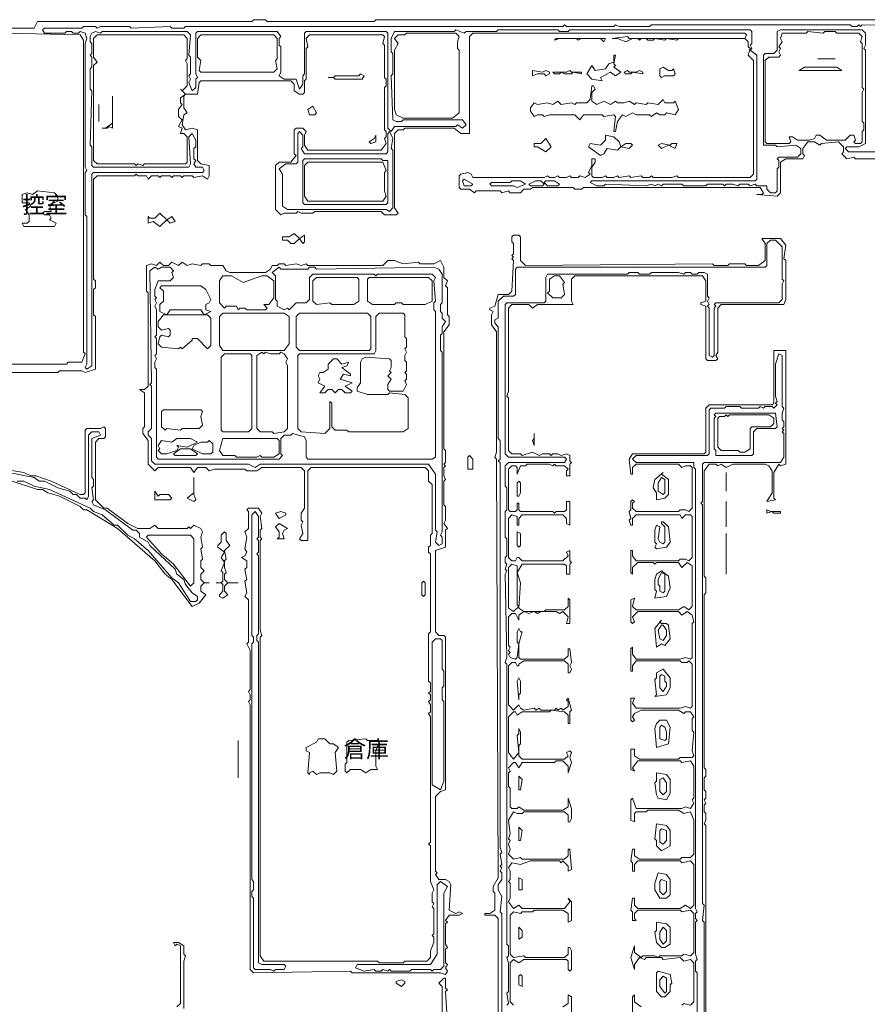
# Model space of a CAD drawing. Header units: millimetres. Extents: x -1440 to 58650, y -4147 to 35577.
# Tile 3 of 5: x 15386 to 35819, y 11764 to 35495. Entities that reach past the tile are written whole.
import ezdxf

# ---------------------------------------------------------------- set-up
doc = ezdxf.new("R2010")
doc.units = ezdxf.units.MM
doc.layers.add('EDITABLE_ROOM_LABELS', color=7, linetype='Continuous', lineweight=18, true_color=0x50555f)
doc.layers.add('RASTER_CONTOURS', color=7, linetype='Continuous', lineweight=18, true_color=0x50555f)
doc.styles.add('JAPANESE', font='msgothic.ttc')

msp = doc.modelspace()

# ---------------------------------------------------------------- linework, layer by layer
at = {"layer": 'RASTER_CONTOURS'}
for points in [[(40820, 35495), (23973, 35495), (23932, 35455), (21350, 35455), (21309, 35495), (21022, 35495), (20981, 35455), (15816, 35455), (15734, 35291), (15160, 35291)], [(36229, 32307), (35368, 32307), (35286, 32389), (35327, 32429), (35614, 32429), (35778, 32511), (35778, 34760), (35737, 34800), (35778, 34882), (35778, 35168), (35696, 35250), (33728, 35250), (33646, 35209), (33646, 34760), (33564, 34678), (33360, 34678), (33319, 34637), (33319, 32470), (33605, 32470), (33646, 32429), (34097, 32470), (34220, 32389), (34220, 32266), (34138, 32184), (33687, 32184), (33646, 32143), (33687, 32102), (33687, 31939), (33646, 31898), (33646, 31367), (33605, 31326), (33482, 31326), (33400, 31407), (33400, 31489), (33155, 31489), (33114, 31530), (32991, 31489), (32950, 31530), (32745, 31530), (32704, 31489), (32581, 31530), (32417, 31530), (32376, 31489), (32335, 31530), (31966, 31530), (31925, 31489), (31392, 31489), (31351, 31530), (30900, 31530), (30859, 31489), (30777, 31530), (30695, 31489), (30613, 31530), (30490, 31489), (29507, 31530), (29466, 31489), (29302, 31489), (29138, 31571), (29179, 31612), (33114, 31612), (33155, 31653), (33155, 34637), (32991, 34760), (33032, 34800), (32991, 34882), (33032, 34923), (33032, 35209), (32991, 35250), (28646, 35250), (28605, 35209), (28400, 35209), (28359, 35250), (26924, 35250), (26883, 35209), (26145, 35209), (26104, 35168), (25899, 35250), (25858, 35209), (24424, 35209), (24342, 35046), (24342, 34719), (24383, 34678), (24383, 34187), (24342, 34146), (24383, 33083), (24465, 33043), (24588, 33043), (24629, 33083), (26063, 33083), (26145, 32961), (26063, 32879), (25940, 32961), (25899, 32920), (24424, 32920), (24342, 32797), (24260, 32879), (24260, 35168), (24219, 35209), (22292, 35209), (22251, 35168), (22251, 34187), (22210, 34146), (22210, 33942), (22128, 33819), (22047, 34065), (21760, 34065), (21637, 34146), (21678, 34228), (21678, 34841), (21637, 34882), (21637, 35046), (21678, 35087), (21596, 35209), (19669, 35209), (19628, 35168), (19628, 34187), (19669, 34105), (19628, 34065), (19628, 33860), (19546, 33778), (19464, 33983), (19505, 34065), (19464, 34146), (19505, 34187), (19505, 34596), (19464, 34637), (19505, 35127), (19423, 35209), (17374, 35209), (17333, 35168), (17210, 35209), (17128, 35168), (17087, 35087), (17087, 34964), (17128, 34923), (17128, 34678), (17087, 34637), (17128, 34596), (17128, 34351), (17087, 34310), (17087, 33819), (17128, 33778), (17087, 32470), (17128, 32429), (17128, 31980), (17169, 31939), (19464, 31939), (19505, 32021), (19464, 32675), (19546, 32756), (19628, 32593), (19628, 32429), (19587, 32389), (19587, 32143), (19628, 32102), (19587, 32021), (19628, 31939), (19792, 31939), (19833, 31857), (19792, 31816), (17169, 31816), (17128, 31775), (17128, 27156), (17005, 27074), (16964, 27115), (17005, 27197), (17005, 30753), (16964, 30794), (16964, 31816), (17005, 31857), (16964, 31939), (16964, 34923), (17005, 35046), (16964, 35168), (16841, 35209), (16800, 35168), (16677, 35168), (16636, 35209), (16513, 35209), (16472, 35168), (15980, 35168), (15939, 35250), (15980, 35291), (16882, 35291), (16923, 35332), (17210, 35332), (17251, 35291), (17333, 35332), (18030, 35332), (18071, 35291), (19013, 35332), (19054, 35291), (19341, 35291), (19382, 35332), (28482, 35332), (28523, 35373), (28564, 35332), (29711, 35332), (29752, 35373), (29834, 35332), (30572, 35332), (30613, 35373), (35409, 35373), (35450, 35332), (35573, 35332), (35614, 35373), (35655, 35332), (35696, 35373), (38606, 35332)], [(15078, 35168), (16841, 35127), (16923, 35005), (16923, 27483), (16964, 27442), (16882, 27238), (16554, 27238), (16513, 27197), (15160, 27197)], [(15119, 26992), (16308, 26992), (16349, 27033), (16882, 27033), (16964, 26992), (17210, 27074), (17210, 28341), (17169, 28382), (17169, 28995), (17210, 29036), (17210, 29200), (17169, 29241), (17169, 31653), (17251, 31734), (18153, 31734), (18194, 31775), (18235, 31734), (18439, 31734), (18480, 31653), (18562, 31734), (18726, 31734), (18767, 31694), (18808, 31734), (19013, 31734), (19054, 31694), (19095, 31734), (19259, 31734), (19300, 31694), (19341, 31734), (19546, 31734), (19587, 31694), (19792, 31734), (19915, 31653), (19956, 31734), (19956, 31980), (19751, 32021), (19669, 32102), (19669, 32838), (19546, 32879), (19382, 32838), (19300, 32961), (19341, 33206), (19423, 33247), (19341, 33370), (19341, 33656), (19382, 33697), (19669, 33697), (19710, 33983), (19751, 34024), (21924, 34024), (22006, 33942), (22006, 33778), (22128, 33697), (22210, 33697), (22251, 33738), (22251, 34024), (22292, 34065), (22292, 34800), (22333, 34841), (22292, 35046), (22374, 35127), (24137, 35127), (24178, 35087), (24137, 34923), (24178, 34882), (24178, 34105), (24219, 34065), (24219, 33901), (24178, 33860), (24178, 32838), (24219, 32797), (24219, 32675), (24178, 32634), (24219, 32511), (24096, 32348), (22333, 32348), (22251, 32470), (22251, 32716), (22292, 32797), (22210, 32879), (22047, 32879), (22006, 32838), (22006, 32266), (22047, 32225), (21924, 32061), (21637, 32061), (21555, 31980), (21555, 30917), (21678, 30794), (21760, 30835), (22047, 30835), (22087, 30876), (22169, 30835), (22456, 30835), (22497, 30876), (24096, 30876), (24178, 30794), (24465, 30794), (24506, 30835), (24424, 30958), (24424, 32756), (24506, 32838), (24629, 32838), (24670, 32879), (25858, 32879), (26022, 32756), (26227, 32756), (26227, 35087), (26309, 35168), (32868, 35168), (32909, 35127), (32868, 35046), (30080, 35046), (30039, 35087), (29670, 35046), (29793, 35046), (29998, 34964), (30162, 35046), (30285, 35046), (30326, 35005), (30367, 35046), (30490, 35046), (30531, 35005), (30654, 35005), (30695, 35046), (30941, 35005), (30982, 35046), (31228, 35005), (31269, 35046), (32868, 35046), (32950, 34964), (32950, 34841), (32991, 34800), (32950, 34637), (33073, 34514), (33073, 31775), (32991, 31694), (31269, 31694), (31228, 31734), (31105, 31694), (30654, 31694), (30613, 31734), (30572, 31694), (30408, 31694), (30367, 31734), (30121, 31694), (30080, 31734), (29834, 31694), (29793, 31734), (29711, 31694), (29548, 31694), (29507, 31734), (29425, 31694), (29220, 31694), (29179, 31734), (29179, 31939), (29261, 32061), (29261, 32143), (29179, 32143), (29179, 31980), (29097, 31816), (29138, 31775), (29015, 31694), (28892, 31734), (28851, 31694), (28687, 31694), (28646, 31734), (28564, 31694), (28400, 31694), (28359, 31734), (28277, 31694), (28154, 31694), (28113, 31734), (28031, 31694), (26309, 31694), (26268, 31775), (26186, 31816), (26022, 31775), (25981, 31734), (25981, 31448), (26022, 31407), (26227, 31407), (26350, 31326), (26391, 31367), (26965, 31367), (27006, 31326), (27170, 31367), (27211, 31326), (27457, 31326), (27539, 31407), (27703, 31407), (27744, 31448), (28728, 31448), (28769, 31407), (28933, 31407), (28974, 31448), (33237, 31448), (33319, 31326), (33278, 31285), (33155, 31285), (33646, 31244), (33728, 31326), (33728, 32061), (33851, 32143), (34261, 32143), (34302, 32225), (34261, 32266), (34261, 32389), (34384, 32552), (34548, 32552), (34671, 32470), (34712, 32511), (35122, 32552), (35245, 32429), (35245, 32307), (35204, 32266), (35327, 32143), (35491, 32184), (35532, 32143), (36147, 32143)], [(27293, 11744), (27211, 11826), (27211, 12766), (27293, 12848), (27416, 12766), (27539, 12848), (28564, 12848), (28605, 12807), (28605, 12603), (28646, 12562), (28687, 12603), (28687, 13052), (28646, 13134), (28605, 13134), (28605, 12970), (28523, 12889), (27580, 12889), (27539, 12930), (27293, 12889), (27211, 12970), (27211, 13911), (27293, 13992), (27457, 13952), (27498, 13992), (27744, 13992), (27785, 14033), (28482, 14033), (28605, 13952), (28605, 13747), (28687, 13788), (28687, 14238), (28605, 14319), (28646, 14238), (28523, 14074), (27498, 14074), (27416, 14156), (27293, 14074), (27170, 14238), (27211, 14319), (27211, 14687), (27170, 14728), (27211, 14769), (27211, 14974), (27170, 15055), (27252, 15178), (27457, 15137), (27703, 15219), (28400, 15219), (28441, 15178), (28482, 15219), (28605, 15096), (28605, 14974), (28687, 15014), (28646, 15505), (28605, 15505), (28605, 15341), (28523, 15260), (27498, 15260), (27457, 15301), (27293, 15260), (27170, 15382), (27211, 15505), (27170, 15628), (27211, 15709), (27170, 15750), (27211, 15873), (27170, 16200), (27293, 16404), (27375, 16363), (27498, 16363), (27539, 16404), (28523, 16404), (28605, 16323), (28605, 16159), (28646, 16159), (28687, 16241), (28687, 16486), (28605, 16731), (28605, 16527), (28482, 16445), (27539, 16445), (27416, 16527), (27375, 16486), (27252, 16486), (27211, 16527), (27211, 16977), (27170, 17018), (27170, 17345), (27211, 17386), (27170, 17467), (27293, 17590), (27334, 17590), (27416, 17467), (27498, 17590), (28277, 17590), (28318, 17631), (28482, 17631), (28605, 17508), (28605, 17345), (28687, 17590), (28646, 17713), (28687, 17835), (28646, 17876), (28564, 17835), (28605, 17753), (28523, 17672), (27498, 17672), (27416, 17753), (27416, 17999), (27457, 18040), (27457, 18326), (27416, 18408), (27416, 18285), (27375, 18244), (27416, 17835), (27293, 17672), (27170, 17835), (27170, 18694), (27293, 18816), (27334, 18816), (27375, 18735), (27498, 18816), (28154, 18816), (28195, 18857), (28523, 18816), (28605, 18735), (28605, 18530), (28646, 18530), (28646, 18816), (28687, 18857), (28605, 19143), (28564, 19102), (28605, 19062), (28605, 18939), (28482, 18857), (28441, 18898), (28359, 18857), (28318, 18898), (28277, 18857), (27949, 18857), (27908, 18898), (27826, 18857), (27785, 18898), (27539, 18857), (27457, 18898), (27416, 18980), (27293, 18857), (27170, 18980), (27170, 19920), (27252, 20002), (27334, 20002), (27375, 19920), (27416, 19920), (27416, 19961), (27539, 20043), (28523, 20043), (28605, 19961), (28605, 19757), (28646, 19757), (28687, 19838), (28646, 19920), (28687, 20002), (28646, 20329), (28605, 20329), (28605, 20165), (28523, 20084), (27457, 20084), (27416, 20124), (27416, 20452), (27498, 20738), (27457, 20738), (27416, 20819), (27375, 20738), (27375, 20492), (27416, 20452), (27375, 20124), (27334, 20084), (27211, 20124), (27170, 20206), (27211, 20247), (27170, 20288), (27211, 20370), (27170, 20411), (27170, 21106), (27252, 21187), (27334, 21187), (27416, 21024), (27416, 21146), (27539, 21228), (27662, 21187), (27785, 21228), (27867, 21187), (27949, 21228), (28318, 21228), (28400, 21187), (28482, 21228), (28605, 21106), (28564, 20942), (28646, 20942), (28646, 21514), (28605, 21555), (28605, 21351), (28523, 21269), (28072, 21269), (28031, 21228), (27539, 21228), (27416, 21310), (27457, 21923), (27375, 22168), (27498, 22373), (28523, 22373), (28564, 22332), (28564, 22128), (28646, 22128), (28646, 22373), (28687, 22414), (28646, 22455), (28646, 22700), (28564, 22659), (28605, 22577), (28482, 22455), (27498, 22455), (27416, 22536), (27375, 22536), (27334, 22455), (27252, 22455), (27170, 22536), (27170, 23477), (27252, 23558), (27375, 23518), (27375, 23313), (27416, 23313), (27416, 23477), (27498, 23558), (28482, 23558), (28564, 23477), (28564, 23354), (28646, 23313), (28646, 23885), (28564, 23885), (28564, 23681), (28523, 23640), (28318, 23640), (28277, 23599), (28236, 23640), (27457, 23640), (27416, 23681), (27416, 23845), (27375, 23845), (27375, 23681), (27334, 23640), (27211, 23640), (27170, 23681), (27170, 24662), (27252, 24744), (27334, 24744), (27375, 24703), (27375, 24540), (27457, 24744), (27580, 24744), (27621, 24785), (28154, 24785), (28236, 24744), (28277, 24785), (28318, 24744), (28523, 24744), (28605, 24662), (28564, 24621), (28564, 24499), (28646, 24499), (28646, 24785), (28687, 24826), (28646, 24867), (28646, 24989), (28564, 25030), (28441, 24989), (28359, 25030), (28236, 25030), (28195, 24989), (28154, 25030), (27990, 25030), (27908, 24989), (27744, 25071), (27498, 24989), (27457, 25030), (27252, 25030), (27170, 25112), (27170, 26379), (27129, 26420), (27170, 26543), (27170, 28546), (27252, 28628), (27662, 28628), (27744, 28546), (27867, 28628), (28728, 28628), (28687, 28709), (28687, 29241), (28769, 29323), (31843, 29323), (31925, 29200), (31925, 28709), (31802, 28668), (31802, 28628), (31925, 28587), (31925, 27319), (31966, 27279), (32171, 27279), (32212, 27319), (32171, 27401), (32212, 27483), (32212, 28546), (32294, 28628), (33810, 28628), (33851, 28750), (33851, 29690), (33810, 29731), (33851, 30058), (33728, 30222), (33278, 30222), (33360, 30099), (33360, 29690), (33196, 29568), (32909, 29568), (32868, 29609), (32499, 29609), (32458, 29568), (32130, 29568), (32089, 29609), (27580, 29568), (27457, 29690), (27457, 30263), (27416, 30304), (27293, 30304), (27252, 30263), (27252, 30140), (27293, 30099), (27293, 29854), (27252, 29813), (27293, 29772), (27252, 29731), (27293, 29690), (27252, 28955), (27170, 28873), (26924, 28873), (26842, 28587), (26719, 28546), (26719, 28505), (26801, 28464), (26760, 28382), (26760, 28137), (26883, 27973), (26883, 25071), (26842, 24948), (26883, 24907), (26924, 14810), (26801, 14606), (26801, 14483), (26842, 14442), (26842, 14033), (26719, 13952), (26596, 13952), (26596, 13911), (26842, 13911), (26924, 13829), (26924, 9128)], [(27006, 7493), (27006, 13952), (26965, 13992), (27006, 14360), (26924, 14524), (26924, 14647), (27006, 14769), (27006, 14933), (26965, 14974), (27006, 15055), (26965, 15096), (27006, 15137), (26965, 15382), (27006, 15423), (26965, 15546), (26965, 24826), (26924, 24867), (26965, 24907), (26965, 25357), (26924, 25398), (26924, 28096), (26842, 28178), (26842, 28260), (26924, 28301), (26924, 28709), (27047, 28832), (27293, 28832), (27334, 28873), (27334, 29486), (27375, 29527), (33360, 29527), (33400, 29568), (33400, 30099), (33482, 30181), (33605, 30181), (33769, 30017), (33769, 29241), (33810, 29200), (33769, 29118), (33769, 28750), (33687, 28668), (32171, 28668), (32130, 28628), (32171, 28587), (32130, 28546), (32130, 27401), (32089, 27360), (32007, 27401), (32007, 28546), (31966, 28587), (32007, 28628), (31966, 28709), (32007, 28791), (31966, 28832), (31966, 29363), (31884, 29404), (31761, 29404), (31720, 29363), (31597, 29363), (31556, 29404), (31433, 29404), (31392, 29363), (31269, 29404), (30613, 29404), (30572, 29363), (30326, 29363), (30285, 29404), (30080, 29404), (30039, 29363), (28113, 29363), (28072, 29282), (28072, 28709), (28031, 28668), (27129, 28668), (27088, 28628), (27088, 25030), (27170, 24948), (28523, 24948), (28564, 24907), (28523, 24826), (27170, 24826), (27088, 24744), (27088, 24253), (27129, 24212), (27129, 23681), (27088, 23640), (27088, 23027), (27129, 22986), (27129, 22577), (27088, 22536), (27088, 22414), (27129, 22373), (27088, 22250), (27129, 22209), (27088, 22128), (27129, 20124), (27088, 20002), (27129, 19961), (27129, 13216), (27170, 13175), (27170, 12930), (27129, 12889), (27170, 12766), (27170, 12071), (27129, 12030), (27170, 11785), (27129, 11744)], [(31925, 10681), (31925, 16077), (31884, 16118), (31925, 16200), (31925, 16363), (31884, 16404), (31884, 16568), (31925, 16609), (31884, 16691), (31925, 16731), (31925, 16895), (31884, 16936), (31884, 17222), (31925, 17263), (31925, 17426), (31884, 17467), (31884, 21637), (31925, 21678), (31925, 22046), (31884, 22087), (31884, 24621), (32007, 24785), (32171, 24785), (32212, 24744), (32294, 24785), (32417, 24703), (32581, 24785), (33360, 24785), (33441, 24744), (33523, 24621), (33523, 24090), (33400, 23885), (33605, 23926), (33564, 23967), (33564, 24580), (33687, 24785), (33728, 24744), (33851, 24785), (33851, 27524), (33564, 27524), (33564, 26256), (33523, 26216), (32007, 26216), (31925, 26134), (31925, 25071), (31884, 25030), (30162, 25030), (30080, 24907), (30121, 24540), (30162, 24540), (30162, 24703), (30244, 24785), (31269, 24785), (31351, 24703), (31433, 24744), (31556, 24744), (31597, 24703), (31597, 23722), (31515, 23640), (31433, 23681), (31310, 23681), (31269, 23640), (30244, 23640), (30162, 23722), (30162, 23845), (30203, 23885), (30162, 23926), (30121, 23885), (30121, 23681), (30080, 23640), (30121, 23477), (30080, 23436), (30121, 23313), (30162, 23313), (30162, 23477), (30244, 23558), (31310, 23558), (31351, 23477), (31433, 23558), (31556, 23558), (31597, 23518), (31597, 22536), (31515, 22455), (31433, 22496), (31310, 22496), (31269, 22455), (30244, 22455), (30162, 22577), (30162, 22700), (30121, 22700), (30121, 22168), (30162, 22128), (30162, 22291), (30285, 22414), (30654, 22414), (30695, 22373), (30736, 22414), (31269, 22414), (31351, 22291), (31474, 22414), (31597, 22332), (31597, 21351), (31515, 21269), (31392, 21351), (31269, 21269), (30244, 21269), (30162, 21351), (30203, 21555), (30121, 21514), (30121, 20983), (30162, 20942), (30203, 20983), (30162, 21106), (30285, 21228), (31269, 21228), (31351, 21146), (31474, 21228), (31597, 21146), (31638, 20983), (31597, 20942), (31597, 20124), (31556, 20084), (31433, 20124), (31310, 20084), (30244, 20084), (30162, 20206), (30162, 20370), (30121, 20329), (30121, 19797), (30162, 19797), (30162, 19920), (30244, 20043), (31310, 20043), (31351, 20002), (31474, 20002), (31515, 20043), (31597, 19961), (31597, 18939), (31556, 18898), (31433, 18939), (31310, 18898), (30244, 18898), (30162, 19021), (30203, 19143), (30121, 19143), (30121, 18612), (30162, 18571), (30203, 18612), (30162, 18694), (30203, 18775), (30367, 18857), (31269, 18857), (31392, 18775), (31433, 18816), (31556, 18816), (31638, 18694), (31597, 18653), (31597, 18367), (31638, 18326), (31597, 17876), (31638, 17753), (31597, 17713), (31310, 17713), (31269, 17672), (30326, 17672), (30203, 17753), (30203, 17917), (30121, 17917), (30121, 17426), (30203, 17386), (30162, 17467), (30285, 17631), (31310, 17631), (31351, 17590), (31556, 17631), (31638, 17508), (31638, 16731), (31597, 16691), (31638, 16609), (31556, 16486), (31433, 16527), (31351, 16486), (30244, 16486), (30162, 16731), (30121, 16691), (30121, 16200), (30203, 16159), (30203, 16363), (30244, 16404), (30490, 16404), (30531, 16445), (31269, 16445), (31392, 16363), (31556, 16404), (31638, 16200), (31638, 15382), (31556, 15301), (31351, 15301), (31310, 15260), (30326, 15260), (30203, 15341), (30203, 15505), (30162, 15505), (30121, 15219), (30162, 15178), (30162, 14974), (30203, 14974), (30203, 15137), (30285, 15219), (31310, 15219), (31351, 15178), (31556, 15219), (31638, 15137), (31638, 14156), (31556, 14074), (31433, 14156), (31310, 14074), (30285, 14074), (30203, 14156), (30203, 14319), (30162, 14319), (30121, 14033), (30162, 13992), (30162, 13788), (30244, 13788), (30203, 13829), (30203, 13952), (30285, 14033), (31310, 14033), (31351, 13992), (31556, 14033), (31638, 13952), (31638, 13011), (31556, 12930), (31392, 12970), (31351, 12930), (30818, 12930), (30777, 12889), (30695, 12930), (30408, 12930), (30367, 12889), (30203, 13011), (30203, 13175), (30121, 12889), (30203, 12603), (30203, 12725), (30326, 12889), (30449, 12848), (30490, 12889), (30859, 12889), (30900, 12848), (31310, 12889), (31392, 12807), (31556, 12848), (31638, 12766), (31638, 11826), (31556, 11744), (31392, 11785), (31351, 11744)], [(31720, 10559), (31720, 12521), (31679, 12562), (31679, 12807), (31720, 12848), (31679, 12970), (31679, 13747), (31720, 13788), (31679, 13829), (31679, 13952), (31720, 13992), (31679, 14074), (31679, 24662), (31638, 24703), (31638, 24826), (30244, 24826), (30162, 24907), (30244, 24989), (31966, 24989), (32007, 25030), (32007, 26093), (32048, 26134), (32376, 26134), (32417, 26175), (32745, 26175), (32786, 26134), (33196, 26134), (33237, 26175), (33319, 26134), (33360, 26175), (33523, 26175), (33564, 26134), (33646, 26216), (33605, 26256), (33646, 26297), (33605, 26420), (33605, 27197), (33687, 27442), (33769, 27401), (33769, 26175), (33810, 26134), (33769, 26011), (33769, 25848), (33810, 25807), (33810, 25684), (33769, 25643), (33810, 25602), (33769, 25562), (33810, 25521), (33810, 24948), (33728, 24826), (31884, 24826), (31843, 24785), (31843, 23885), (31802, 23845), (31843, 23804), (31843, 14197), (31884, 14156), (31843, 13788), (31884, 13747), (31884, 10559)], [(15201, 24376), (15816, 24172), (15939, 24172), (16062, 24090), (16349, 24008), (16841, 23763), (16923, 23681), (17005, 23681), (17743, 23231), (18644, 22455), (18890, 22128), (19054, 22005), (19546, 21351), (19710, 21433), (19874, 21637), (19751, 21719), (19751, 21841), (19833, 21923), (19956, 21923), (19833, 21923), (19751, 22005), (19751, 22128), (19833, 22209), (19751, 22291), (19751, 22455), (19792, 22496), (19751, 22741), (19792, 22782), (19751, 23027), (19792, 23150), (19751, 23231), (19587, 23313), (19505, 23231), (19464, 23272), (19423, 23231), (18726, 23231), (18644, 23313), (18521, 23231), (18235, 23231), (17989, 23354), (17497, 23722), (17415, 23722), (17210, 23926), (17210, 25316), (17292, 25398), (17415, 25398), (17456, 25439), (17456, 25643), (17415, 25684), (17333, 25643), (17005, 25643), (16964, 25602), (16964, 24090), (16923, 24049), (16841, 24049), (16144, 24376), (15775, 24499), (15652, 24499), (15488, 24580), (14996, 24662)], [(15119, 24580), (15734, 24458), (15857, 24376), (15980, 24376), (16308, 24212), (16595, 24131), (16677, 24049), (16759, 24049), (16841, 23967), (16964, 23967), (17005, 23926), (17046, 24008), (17046, 25480), (17128, 25562), (17292, 25562), (17333, 25480), (17128, 25398), (17128, 24458), (17169, 24417), (17169, 24253), (17128, 24212), (17169, 23926), (17128, 23885), (17169, 23804), (17456, 23681), (18112, 23190), (18194, 23190), (18276, 23109), (18276, 23027), (18480, 22904), (18521, 22823), (19136, 22250), (19177, 22128), (19341, 22005), (19382, 21882), (19546, 21678), (19669, 21596), (19669, 21514), (19628, 21474), (19505, 21474), (19218, 21923), (19054, 22046), (18480, 22700), (18153, 22986), (17989, 23068), (17743, 23313), (17661, 23313), (17374, 23558), (17169, 23640), (17087, 23722), (16103, 24172), (15734, 24253), (15488, 24376), (15324, 24376)], [(19341, 11662), (19341, 12807), (19382, 12930), (19341, 12970), (19341, 13175), (19218, 13257), (19095, 13257), (19136, 13175), (19177, 13216), (19259, 13175), (19259, 11785), (19177, 11703)], [(28687, 11417), (28687, 11948), (28605, 11989), (28605, 11785), (28482, 11703)], [(30367, 11703), (30203, 11826), (30203, 11989), (30162, 11948), (30162, 11458)]]:
    msp.add_lwpolyline(points, dxfattribs=at)
for points in [[(17251, 35127), (19341, 35127), (19423, 35046), (19423, 34555), (19382, 34514), (19423, 34433), (19423, 33901), (19300, 33778), (19259, 33819), (19382, 33697), (19259, 33615), (19259, 33492), (19300, 33451), (19218, 33329), (19218, 33165), (19300, 33083), (19218, 32920), (19300, 32879), (19259, 32756), (19341, 32756), (19423, 32675), (19423, 32061), (19382, 32021), (18398, 32021), (18357, 31980), (18235, 32021), (18194, 31980), (18153, 32021), (17251, 32021), (17169, 32102), (17169, 34392), (17251, 34473), (17169, 34596), (17169, 35046)], [(19669, 35046), (19751, 35127), (21514, 35127), (21596, 35046), (21596, 34555), (21555, 34514), (21596, 34310), (21514, 34228), (19751, 34228), (19710, 34269), (19751, 34514), (19669, 34596)], [(24506, 35127), (24670, 35127), (24711, 35168), (25899, 35168), (25981, 35087), (25940, 34964), (25940, 34800), (25981, 34760), (25981, 33247), (25818, 33124), (24629, 33124), (24465, 33206), (24424, 33329), (24424, 34760), (24506, 34923), (24424, 35046)], [(33769, 35168), (34343, 35168), (34384, 35209), (34753, 35168), (34794, 35209), (35040, 35209), (35081, 35168), (35614, 35168), (35696, 35087), (35655, 34964), (35696, 34923), (35696, 33860), (35737, 33819), (35696, 33738), (35696, 33043), (35737, 33002), (35737, 32838), (35696, 32797), (35696, 32552), (35655, 32511), (35532, 32511), (35491, 32552), (35532, 32593), (35491, 32716), (35409, 32716), (35286, 32593), (34835, 32593), (34671, 32716), (34589, 32716), (34548, 32634), (34425, 32593), (34138, 32593), (34015, 32675), (33933, 32675), (33974, 32552), (33933, 32511), (33400, 32511), (33360, 32552), (33360, 34514), (33441, 34596), (33687, 34596), (33728, 34637), (33687, 34719), (33728, 34800), (33687, 34841), (33769, 34964), (33728, 35046)], [(28277, 35005), (28400, 35046), (28810, 35046), (28851, 35005), (28933, 35046), (29384, 35046), (29466, 34964), (29507, 35046), (28318, 35046)], [(29752, 34637), (29711, 34637), (29711, 34473), (29589, 34433), (29507, 34310), (29261, 34269), (29179, 34392), (29056, 34187), (29179, 34065), (29425, 34024), (29384, 34105), (29629, 34228), (29752, 34146), (29875, 34228), (29711, 34351), (29752, 34392), (29711, 34433)], [(34630, 34555), (35040, 34555)], [(23686, 34146), (23604, 34187), (23563, 34146), (22989, 34146), (22948, 34105), (22825, 34105), (22948, 34105), (22989, 34065), (23645, 34065)], [(27744, 34269), (27744, 34146), (27867, 34187), (28031, 34187), (28072, 34146), (28154, 34187), (28154, 34228), (28072, 34269), (27990, 34228)], [(28933, 34187), (28933, 34228), (28687, 34228), (28646, 34269), (28564, 34228), (28236, 34228), (28277, 34187), (28400, 34187), (28441, 34228), (28523, 34187), (28687, 34187), (28728, 34228)], [(29957, 34228), (29998, 34187), (30121, 34187), (30162, 34228), (30408, 34187), (30408, 34228), (30326, 34269), (30244, 34228), (30080, 34228), (30039, 34269)], [(30818, 34310), (30818, 34146), (30859, 34105), (30941, 34146), (31146, 34146), (31187, 34187), (31146, 34310), (31105, 34269), (31023, 34269), (30900, 34351)], [(34179, 34269), (35204, 34269), (35081, 34351), (34302, 34351)], [(27703, 33370), (27703, 33288), (27785, 33165), (27867, 33206), (27990, 33206), (28031, 33165), (28154, 33206), (28769, 33206), (28892, 33083), (28974, 33206), (29425, 33206), (29466, 33165), (29711, 33206), (29752, 33165), (29711, 32797), (29752, 32797), (29793, 33043), (29916, 33206), (29998, 33165), (30162, 33247), (30244, 33206), (30572, 33206), (30613, 33165), (30736, 33247), (30818, 33206), (30941, 33206), (30982, 33247), (31187, 33206), (31269, 33329), (31187, 33533), (31146, 33492), (30941, 33492), (30900, 33574), (30777, 33451), (30531, 33492), (30490, 33451), (30244, 33492), (30203, 33451), (30080, 33533), (29957, 33492), (29793, 33492), (29752, 33533), (29629, 33451), (29466, 33533), (29302, 33451), (29179, 33533), (29179, 33738), (29261, 33819), (29220, 33901), (29179, 33901), (29138, 33574), (29056, 33492), (28810, 33492), (28769, 33451), (28687, 33492), (28441, 33451), (28359, 33533), (28236, 33451), (28113, 33492), (27867, 33451), (27785, 33492)], [(17620, 33656), (17620, 33002), (17456, 32879), (17374, 32879), (17497, 32879), (17538, 32920), (17620, 32879)], [(17292, 33451), (17292, 33043)], [(22456, 33411), (22333, 33329), (22374, 33206), (22497, 33206), (22538, 33247)], [(22087, 32756), (22128, 32797), (22210, 32716), (22210, 32429), (22169, 32389), (22251, 32266), (24219, 32266), (24260, 32307), (24260, 32756), (24301, 32797), (24383, 32634), (24342, 32389), (24383, 32348), (24383, 30958), (24301, 30876), (24219, 30917), (21842, 30917), (21719, 30999), (21719, 31775), (21637, 31898), (21801, 32021), (22047, 32021), (22087, 32061)], [(23973, 32716), (23932, 32634), (23809, 32552), (23850, 32511), (23973, 32552)], [(28195, 32429), (28072, 32634), (27949, 32511), (27785, 32511), (27785, 32429), (27867, 32429), (28072, 32307)], [(29097, 32429), (29384, 32225), (29466, 32266), (29548, 32389), (29793, 32348), (29875, 32429), (30080, 32389), (30162, 32470), (30121, 32511), (29998, 32511), (29875, 32429), (29834, 32552), (29711, 32675), (29507, 32716), (29507, 32593), (29384, 32470), (29138, 32511)], [(30777, 32470), (30859, 32389), (31023, 32470), (31187, 32389), (31228, 32511), (31105, 32511), (31064, 32470), (30859, 32511)], [(22210, 32102), (22210, 31080), (22251, 31039), (24219, 31039), (24260, 31080), (24260, 32102), (24137, 32102), (24096, 32143), (22251, 32143)], [(22251, 31980), (22333, 32061), (24137, 32061), (24219, 31857), (24178, 31816), (24178, 31367), (24219, 31244), (24137, 31121), (22333, 31121), (22251, 31244)], [(26063, 31612), (26104, 31653), (26309, 31530), (26268, 31489), (26104, 31489)], [(27580, 31530), (27375, 31448), (27293, 31489), (26760, 31489), (26719, 31530), (26760, 31571), (27211, 31571), (27252, 31612), (27457, 31612)], [(27662, 31530), (27826, 31612), (27949, 31612), (28031, 31530), (27990, 31489), (27703, 31489)], [(28031, 31571), (28072, 31612), (28277, 31612), (28400, 31530), (28359, 31489), (28113, 31489)], [(15447, 31285), (15447, 31080), (15611, 31080), (15652, 30999), (15529, 30917), (15611, 30794), (15611, 30631), (15570, 30590), (15447, 30590), (15488, 30508), (16226, 30508), (16267, 30590), (16103, 30672), (16144, 30712), (16103, 30794), (15980, 30794), (15939, 30835), (15980, 30876), (16144, 30876), (16103, 31039), (16308, 31121), (16308, 31244), (16226, 31326), (15816, 31367), (15693, 31285), (15570, 31326)], [(18480, 30753), (18480, 30590), (18603, 30631), (18767, 30508), (18931, 30672), (19013, 30590), (19136, 30631), (19054, 30753), (18931, 30672), (18767, 30835), (18644, 30712), (18521, 30712)], [(21719, 30263), (21719, 30181), (21842, 30181), (21924, 30099), (22006, 30099), (22128, 30222), (22210, 30099), (22251, 30140), (22251, 30304), (22128, 30222), (22006, 30345), (21883, 30263)], [(25531, 29690), (25367, 29609), (25039, 29609), (24998, 29650), (24629, 29609), (24424, 29690), (24260, 29690), (24137, 29568), (22333, 29568), (22292, 29609), (22169, 29568), (22047, 29609), (21801, 29568), (21760, 29609), (21637, 29609), (21596, 29568), (21473, 29568), (21432, 29486), (21309, 29404), (20448, 29404), (20366, 29445), (20284, 29568), (19997, 29568), (19956, 29609), (19792, 29609), (19751, 29568), (19546, 29609), (19423, 29568), (19300, 29650), (19218, 29568), (19054, 29650), (18972, 29568), (18849, 29568), (18767, 29650), (18685, 29568), (18562, 29609), (18439, 29568), (18439, 28955), (18480, 28914), (18480, 26665), (18398, 26584), (18276, 26584), (18398, 26502), (18398, 25684), (18357, 25643), (18357, 25521), (18480, 25357), (18480, 24785), (18644, 24621), (18726, 24703), (19505, 24703), (19587, 24580), (19669, 24703), (19874, 24703), (19956, 24621), (20079, 24662), (20817, 24662), (20858, 24621), (21104, 24621), (21227, 24703), (22169, 24703), (22251, 24621), (22251, 23722), (22169, 23599), (22169, 23436), (22210, 23395), (22169, 23313), (22210, 23109), (22128, 22986), (22169, 22945), (22333, 22945), (22333, 24621), (22415, 24703), (25162, 24703), (25244, 24621), (25244, 24376), (25326, 24294), (25326, 23109), (25285, 23068), (25285, 22823), (25244, 22782), (25244, 22659), (25285, 22618), (25285, 20738), (25244, 20697), (25244, 19552), (25285, 19511), (25285, 19307), (25244, 19266), (25285, 19225), (25285, 19102), (25244, 19062), (25285, 18980), (25285, 18816), (25244, 18775), (25285, 18694), (25285, 15669), (25244, 15628), (25285, 15587), (25285, 14728), (25367, 14524), (25326, 14442), (25326, 14238), (25367, 14197), (25326, 14115), (25367, 14074), (25367, 13461), (25326, 13420), (25367, 13379), (25367, 13257), (25285, 13052), (25285, 12889), (25203, 12807), (24670, 12807), (24629, 12766), (24055, 12766), (24014, 12807), (21268, 12807), (21186, 12930), (21186, 20615), (21227, 20656), (21186, 20779), (21186, 22945), (21227, 22986), (21186, 23027), (21186, 23190), (21227, 23231), (21186, 23518), (21227, 23599), (21145, 23722), (20899, 23722), (20858, 23681), (20899, 23640), (20899, 23231), (20817, 23150), (20858, 23027), (20817, 22741), (20858, 22659), (20817, 22577), (20735, 22536), (20858, 22455), (20858, 22291), (20817, 22250), (20858, 22005), (20817, 21964), (20858, 21678), (20817, 21596), (20899, 21514), (20899, 20492), (20858, 20452), (20940, 20288), (20940, 19348), (20899, 19307), (20940, 19225), (20940, 19102), (20899, 19062), (20940, 18980), (20940, 12603), (21022, 12521), (23358, 12562), (23399, 12521), (25531, 12521), (25654, 12480), (25695, 12562), (25654, 12643), (25695, 12725), (25654, 12766), (25654, 13093), (25695, 13134), (25654, 13216), (25654, 13706), (25695, 13747), (25654, 13788), (25736, 13911), (25981, 13911), (26063, 13952), (25981, 13992), (25899, 13952), (25736, 14033), (25777, 14647), (25736, 14728), (25654, 14769), (25490, 14769), (25408, 14892), (25449, 14933), (25408, 14974), (25408, 16772), (25531, 16895), (25654, 16936), (25654, 20615), (25613, 20656), (25490, 20656), (25408, 20738), (25408, 22700), (25654, 22782), (25654, 23190), (25695, 23231), (25613, 23354), (25654, 23436), (25654, 23763), (25613, 23804), (25613, 24376), (25654, 24417), (25613, 24499), (25613, 24703), (25654, 24744), (25613, 24785), (25654, 24826), (25654, 25112), (25613, 25153), (25613, 27973), (25736, 28137), (25736, 28341), (25695, 28382), (25695, 29036), (25654, 29077), (25695, 29200), (25613, 29282), (25613, 29527)], [(18521, 29445), (18644, 29527), (18726, 29486), (18808, 29527), (19013, 29527), (19095, 29445), (19054, 29404), (19095, 29282), (19013, 29200), (18726, 29200), (18644, 28995), (18644, 28832), (18685, 28791), (18644, 28750), (18685, 28668), (18644, 28587), (18685, 28505), (18685, 27892), (18644, 27851), (18685, 27810), (18685, 27442), (18644, 27401), (18685, 27319), (18644, 27238), (18644, 27115), (18685, 27074), (18685, 24948), (18726, 24907), (21637, 24907), (21719, 24989), (21678, 25030), (21678, 25398), (21760, 25480), (21924, 25480), (21965, 25521), (22251, 25439), (22292, 25357), (22292, 24948), (22333, 24907), (25326, 24907), (25408, 24948), (25408, 28464), (25367, 28505), (25367, 28668), (25408, 28709), (25367, 29200), (25408, 29282), (25326, 29363), (24014, 29363), (23973, 29323), (23932, 29363), (22456, 29363), (22374, 29282), (22374, 28750), (22292, 28668), (22047, 28668), (21883, 28505), (21842, 28546), (21760, 28505), (21596, 28587), (21596, 28709), (21555, 28750), (21555, 29323), (21473, 29404), (21637, 29527), (21678, 29486), (22333, 29486), (22374, 29527), (22497, 29527), (22538, 29486), (25367, 29527), (25490, 29486), (25572, 29363), (25572, 28668), (25531, 28628), (25531, 28464), (25572, 28423), (25572, 28301), (25654, 28219), (25572, 28096), (25572, 27933), (25531, 27892), (25531, 27524), (25572, 27483), (25572, 23150), (25531, 23068), (25572, 23027), (25572, 22863), (25490, 22823), (25408, 22904), (25449, 23150), (25408, 23190), (25408, 24540), (25244, 24785), (21186, 24785), (21063, 24703), (20899, 24785), (18644, 24785), (18562, 24867), (18562, 25398), (18480, 25480), (18480, 25562), (18562, 25643), (18562, 26665), (18521, 26706), (18562, 26747)], [(20202, 29200), (20284, 29323), (20489, 29323), (20776, 29159), (21227, 29323), (21350, 29323), (21514, 29200), (21514, 28791), (21391, 28628), (21268, 28628), (21350, 28546), (21309, 28505), (20858, 28505), (20817, 28546), (20694, 28546), (20653, 28505), (20612, 28587), (20366, 28587), (20325, 28546), (20202, 28668)], [(22456, 29200), (22538, 29282), (23522, 29282), (23563, 29241), (23563, 28709), (23440, 28628), (22907, 28628), (22866, 28668), (22538, 28628), (22456, 28709)], [(23768, 29241), (23809, 29282), (25244, 29282), (25326, 29200), (25326, 28709), (25162, 28628), (24629, 28628), (24588, 28668), (24465, 28668), (24424, 28628), (23891, 28628), (23768, 28709)], [(28277, 29323), (28400, 29323), (28523, 29159), (28482, 29118), (28523, 28873), (28441, 28791), (28236, 28791), (28113, 28914), (28154, 28955), (28154, 29241)], [(18767, 29036), (18808, 29077), (19751, 29077), (19874, 28995), (19997, 28750), (19956, 28668), (19874, 28628), (19874, 28505), (19997, 28464), (19833, 28382), (19751, 28505), (19013, 28505), (18931, 28382), (18767, 28464), (18767, 28628), (18849, 28709), (18849, 28955)], [(18726, 28219), (18849, 28382), (19915, 28382), (19997, 28301), (19997, 27646), (19915, 27565), (19669, 27810), (19546, 27810), (19546, 27769), (19300, 27565), (19259, 27606), (19218, 27565), (18808, 27606), (18726, 27687), (18767, 27851), (18808, 27892), (18972, 27851), (19013, 27892), (19013, 28014), (18972, 28055), (18808, 28014), (18726, 28096)], [(20202, 28341), (20284, 28423), (21760, 28423), (21883, 28341), (21883, 27687), (21760, 27524), (20284, 27524), (20202, 27646)], [(22047, 28341), (22128, 28423), (23768, 28423), (23850, 28341), (23850, 27565), (23809, 27524), (22128, 27524), (22047, 27606)], [(24629, 28423), (24670, 28382), (24670, 27851), (24711, 27810), (24711, 27606), (24670, 27565), (24711, 27483), (24670, 27401), (24670, 27279), (24711, 27238), (24711, 27033), (24670, 26992), (24711, 26951), (24711, 26829), (24670, 26788), (24711, 26706), (24629, 26543), (24301, 26543), (24260, 26584), (24260, 26706), (24342, 26829), (24260, 26911), (24342, 26992), (24301, 27033), (24342, 27115), (24342, 27279), (24301, 27319), (23727, 27360), (23645, 27319), (23604, 27238), (23604, 26747), (23522, 26624), (23522, 26543), (23768, 26461), (24260, 26461), (24301, 26502), (24670, 26461), (24752, 26379), (24752, 25643), (24629, 25562), (23317, 25562), (23276, 25602), (22989, 25602), (22907, 25684), (22907, 26256), (22866, 26297), (22866, 25643), (22743, 25521), (22169, 25562), (22087, 25643), (22087, 27401), (22128, 27442), (23932, 27442), (23973, 27524), (23973, 28341), (24055, 28423)], [(20325, 27442), (20940, 27442), (20981, 27401), (20981, 25643), (20899, 25562), (20284, 25562), (20243, 25602), (20243, 27360)], [(21227, 27483), (21268, 27442), (21309, 27483), (21432, 27442), (21637, 27442), (21678, 27483), (21760, 27442), (21842, 27319), (21801, 27238), (21842, 27156), (21842, 25643), (21760, 25562), (21514, 25521), (21473, 25562), (21186, 25562), (21104, 25643), (21104, 27401)], [(22948, 27319), (22825, 27197), (22825, 27074), (22702, 26992), (22620, 26992), (22579, 26911), (22620, 26829), (22579, 26747), (22743, 26665), (22620, 26502), (22743, 26502), (22825, 26584), (22907, 26584), (22989, 26502), (23071, 26584), (23153, 26584), (23235, 26502), (23358, 26502), (23399, 26543), (23235, 26665), (23399, 26747), (23112, 26829), (23194, 26951), (23358, 26911), (23358, 26951), (23153, 27115), (23276, 27156), (23317, 27238), (23153, 27197), (23030, 27319)], [(18808, 26052), (18849, 26093), (19751, 26093), (19792, 26052), (19751, 25929), (19792, 25725), (19710, 25643), (19300, 25643), (19259, 25602), (18931, 25643), (18890, 25602), (18808, 25684)], [(32171, 24989), (33032, 24989), (33073, 25030), (33073, 25562), (33155, 25643), (33605, 25643), (33646, 25684), (33605, 26011), (32171, 26011), (32130, 25970), (32171, 25929), (32130, 25889), (32130, 25153), (32171, 25112)], [(32212, 25194), (32212, 25889), (32253, 25929), (32376, 25929), (32417, 25970), (32458, 25929), (32499, 25970), (33441, 25970), (33564, 25889), (33564, 25766), (33482, 25684), (33032, 25684), (32991, 25643), (32991, 25153), (32868, 25071), (32745, 25071), (32704, 25112), (32294, 25112)], [(18726, 25112), (18767, 25153), (18726, 25234), (18808, 25357), (19054, 25316), (19177, 25398), (19505, 25398), (19669, 25316), (19423, 25194), (19177, 25234), (19218, 25194), (19177, 25112), (18931, 25030), (18808, 25030)], [(20202, 25112), (20284, 25398), (21596, 25398), (21637, 25357), (21637, 25030), (21514, 24948), (21227, 24948), (21186, 24989), (21104, 24948), (20612, 24948), (20571, 24989), (20284, 24989)], [(27785, 25521), (27785, 25398), (27744, 25357), (27785, 25234)], [(20038, 25275), (20038, 25071), (19997, 25030), (19792, 25030), (19546, 25153), (19587, 25234), (19751, 25316), (19915, 25316), (19956, 25357)], [(19095, 25030), (19259, 25153), (19505, 25153), (19669, 25030), (19628, 24989), (19136, 24989)], [(26227, 24989), (26186, 24948), (26186, 24662), (26309, 24662), (26309, 24907)], [(19587, 24458), (19587, 24090), (19423, 23967), (19587, 23885), (19628, 23926), (19587, 24049)], [(30900, 24580), (30695, 24417), (30654, 24212), (30736, 24090), (30736, 23926), (30941, 23967), (31023, 24049), (31023, 24417), (30859, 24540)], [(30859, 24458), (30941, 24417), (30941, 24090), (30900, 24049), (30777, 24131), (30777, 24335)], [(32417, 24580), (32417, 24131)], [(27416, 24376), (27375, 24335), (27375, 24008), (27416, 24008), (27457, 24090), (27457, 24335)], [(18644, 24131), (18644, 23926), (19013, 23926), (19054, 23967), (18972, 24049), (18767, 24049), (18726, 24008)], [(32417, 23885), (32417, 23272)], [(21063, 23640), (21145, 23518), (21145, 23027), (21104, 22986), (21145, 22945), (21145, 22659), (21104, 22618), (21145, 22577), (21145, 20697), (21104, 20656), (21104, 20533), (21145, 20492), (21145, 12766), (21227, 12725), (21760, 12725), (21801, 12684), (21760, 12603), (21555, 12603), (21514, 12562), (21432, 12603), (21063, 12603), (21022, 12643), (21022, 14319), (20981, 14360), (20981, 14483), (21022, 14524), (21022, 14728), (20981, 14769), (20981, 20452), (21022, 20492), (21022, 20615), (20981, 20656), (20981, 23558)], [(21555, 23599), (21637, 23477), (21801, 23558), (21801, 23599), (21678, 23640)], [(33400, 23681), (33400, 23599), (33523, 23640), (33564, 23599), (33728, 23599), (33728, 23640), (33482, 23640)], [(21637, 23354), (21555, 23272), (21637, 23150), (21637, 23027), (21596, 22986), (21760, 22986), (21719, 23109), (21760, 23190), (21842, 23231)], [(30900, 23395), (30859, 23395), (30859, 23354), (30941, 23272), (30941, 22904), (30900, 22863), (30818, 22904), (30777, 22986), (30818, 23272), (30736, 23313), (30695, 23190), (30695, 22904), (30736, 22863), (30695, 22782), (30736, 22741), (30982, 22782), (31064, 22904), (31023, 23272)], [(18480, 23068), (19505, 23068), (19587, 22986), (19587, 21923), (19505, 21841), (19095, 22373), (18808, 22618), (18439, 23027)], [(20325, 23150), (20243, 23068), (20243, 22904), (20161, 22823), (20161, 22782), (20325, 22659), (20243, 22536), (20325, 22414), (20243, 22209), (20284, 22168), (20284, 21964), (20243, 21923), (20120, 21923), (20243, 21923), (20284, 21882), (20284, 21719), (20202, 21637), (20202, 21596), (20284, 21555), (20407, 21637), (20325, 21719), (20325, 21841), (20407, 21923), (20653, 21923), (20407, 21923), (20325, 22005), (20325, 22128), (20366, 22168), (20325, 22291), (20325, 22455), (20366, 22496), (20325, 22700), (20448, 22823), (20366, 22945), (20366, 23109)], [(27375, 23150), (27375, 22823), (27416, 22782), (27457, 22823), (27457, 23109)], [(32417, 23109), (32417, 22128)], [(27252, 22373), (27375, 22332), (27375, 21392), (27416, 21351), (27293, 21228), (27170, 21310), (27170, 22291)], [(30859, 22209), (30736, 22128), (30695, 22005), (30695, 21760), (30736, 21719), (30695, 21555), (30982, 21596), (31064, 21801), (31023, 22087)], [(30859, 22168), (30941, 22128), (30941, 21719), (30900, 21678), (30818, 21719), (30818, 21841), (30777, 21882), (30777, 22005)], [(25121, 21964), (25080, 21923), (25080, 21637), (25121, 21596), (25162, 21637), (25162, 21923)], [(30859, 21024), (30695, 20819), (30736, 20370), (30859, 20452), (30941, 20411), (31064, 20574), (31023, 20901), (30982, 20942), (30859, 20942), (30818, 20983)], [(30859, 20901), (30900, 20901), (30982, 20779), (30982, 20656), (30900, 20533), (30818, 20574), (30777, 20779)], [(25408, 20574), (25531, 20574), (25572, 20533), (25572, 19838), (25613, 19797), (25613, 19430), (25572, 19389), (25572, 19102), (25613, 19062), (25613, 17140), (25531, 16936), (25326, 17058), (25326, 20492)], [(30900, 19838), (30736, 19757), (30736, 19634), (30695, 19593), (30736, 19225), (30695, 19184), (30982, 19225), (31064, 19389), (31064, 19634)], [(30859, 19716), (30941, 19675), (30941, 19552), (30982, 19511), (30982, 19430), (30900, 19307), (30818, 19389), (30818, 19675)], [(27416, 19634), (27375, 19552), (27416, 19102), (27416, 19225), (27457, 19266), (27457, 19552)], [(30982, 18612), (30818, 18612), (30736, 18530), (30695, 18408), (30736, 17958), (31023, 18040), (31064, 18448)], [(30859, 18489), (30941, 18448), (30982, 18326), (30982, 18162), (30941, 18121), (30818, 18162), (30818, 18448)], [(20653, 18121), (20653, 17222)], [(22579, 18162), (22538, 18080), (22292, 17958), (22292, 17876), (22374, 17835), (22333, 17345), (22374, 17304), (22374, 17345), (22456, 17386), (22538, 17304), (22620, 17345), (22866, 17345), (22948, 17304), (23030, 17386), (22989, 17835), (23071, 17958), (22948, 18040), (22866, 18040), (22743, 18162)], [(24055, 18080), (24014, 18121), (23768, 18121), (23727, 18162), (23317, 18121), (23276, 18080), (23276, 17590), (23235, 17549), (23235, 17386), (23276, 17345), (23358, 17426), (23604, 17426), (23727, 17345), (23850, 17426), (24014, 17426), (23973, 17508), (23973, 17876)], [(30736, 17345), (30736, 17140), (30695, 17099), (30736, 16813), (30777, 16731), (30982, 16691), (31064, 16854), (31064, 17181), (30982, 17304)], [(27416, 17263), (27416, 16936), (27457, 16936), (27498, 17181)], [(30900, 17222), (30982, 17099), (30982, 16895), (30900, 16813), (30818, 16895), (30818, 17181)], [(27416, 16036), (27416, 15709), (27457, 15709), (27498, 15955)], [(30736, 16118), (30695, 15750), (30736, 15709), (30736, 15587), (30859, 15464), (31064, 15587), (31064, 15955), (30982, 16077)], [(30859, 15996), (30982, 15955), (30982, 15709), (30900, 15628), (30818, 15669), (30818, 15955)], [(25695, 14606), (25613, 14442), (25613, 12684), (25531, 12603), (25367, 12603), (25326, 12562), (25285, 12603), (24834, 12603), (24793, 12562), (24342, 12562), (24301, 12603), (24260, 12562), (24137, 12603), (24096, 12562), (23973, 12562), (23932, 12603), (23686, 12562), (23481, 12643), (23522, 12725), (25285, 12725), (25449, 12970), (25449, 14647), (25531, 14728)], [(27416, 14810), (27416, 14524), (27498, 14524), (27498, 14769)], [(30777, 14933), (30695, 14687), (30695, 14524), (30818, 14319), (30982, 14319), (31064, 14401), (31064, 14769), (30982, 14892)], [(30859, 14769), (30982, 14728), (30982, 14483), (30900, 14401), (30818, 14483), (30818, 14728)], [(27416, 13625), (27416, 13338), (27498, 13379), (27498, 13543)], [(30736, 13747), (30736, 13543), (30695, 13502), (30736, 13257), (30859, 13134), (30941, 13134), (31064, 13216), (31064, 13625), (30982, 13706)], [(30900, 13625), (30982, 13543), (30982, 13297), (30900, 13216), (30818, 13338), (30818, 13502)], [(24465, 12316), (24465, 12275), (24588, 12194), (24670, 12275), (24670, 12316), (24588, 12357)], [(25613, 12398), (25490, 12275), (25572, 12194), (25572, 11499), (25490, 11458), (25490, 11417), (25572, 11335), (25572, 11090), (25654, 11049), (25654, 11253), (25695, 11294), (25654, 12071), (25695, 12112), (25654, 12153), (25654, 12398)], [(27457, 12480), (27416, 12439), (27416, 12235), (27498, 12194), (27498, 12439)], [(30777, 12562), (30736, 12521), (30736, 12071), (30859, 11948), (30941, 11948), (31064, 12071), (31064, 12235), (31105, 12275), (31064, 12480)], [(30900, 12439), (30982, 12398), (30982, 12071), (30941, 12030), (30818, 12194), (30818, 12357)]]:
    msp.add_lwpolyline(points, close=True, dxfattribs=at)

# ---------------------------------------------------------------- texts
at = {"layer": 'EDITABLE_ROOM_LABELS', "style": 'JAPANESE'}
for s, p in [('控室', (15447, 30835)), ('倉庫', (23194, 17713))]:
    msp.add_text(s, height=400, dxfattribs=at).set_placement(p)

doc.saveas('drawing.dxf')
